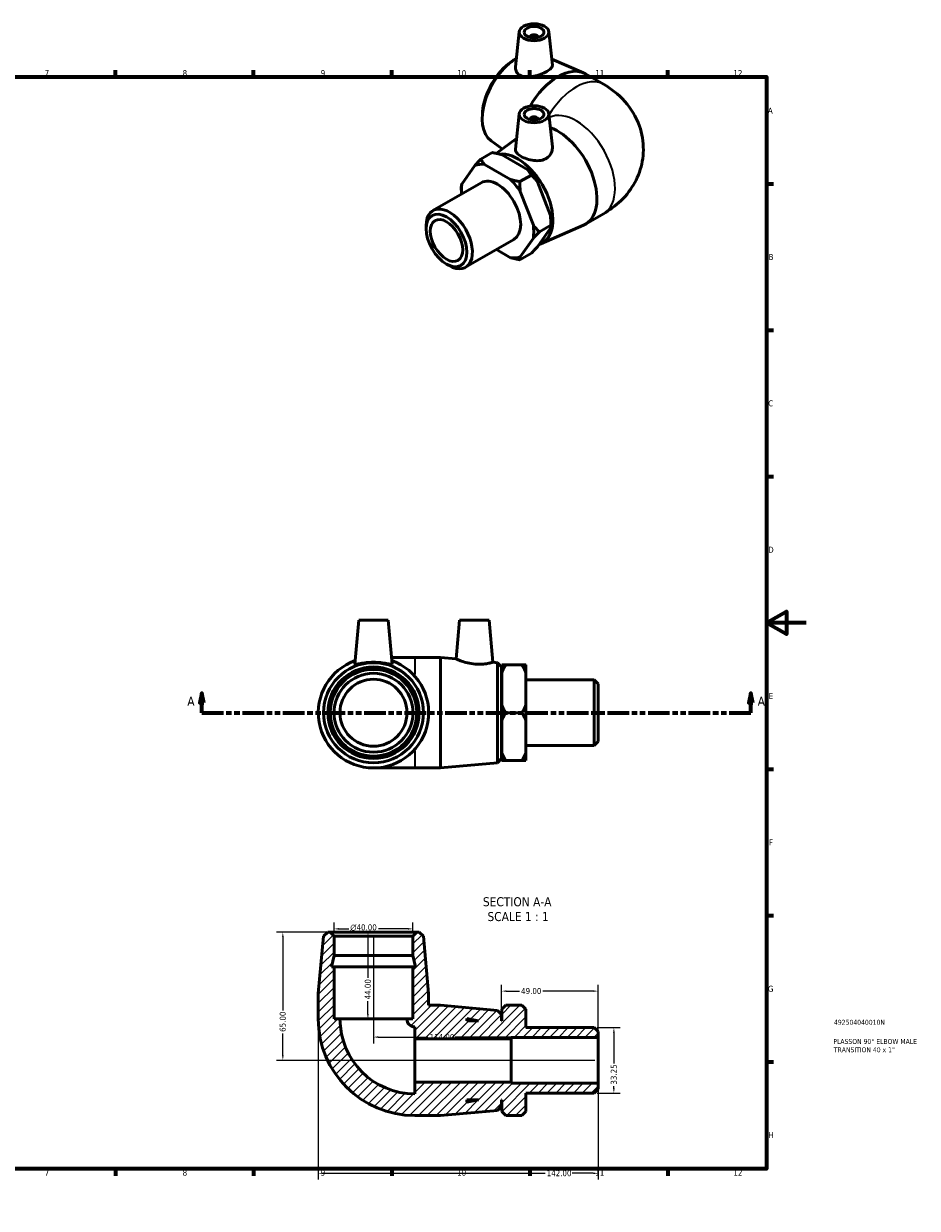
# Model space of a CAD drawing. Header units: millimetres. Extents: x -10 to 897, y -61 to 621.
# Tile 3 of 3: x 444 to 897, y 0 to 601. Entities that reach past the tile are written whole.
import ezdxf

# ---------------------------------------------------------------- set-up
doc = ezdxf.new("R2010")
doc.units = ezdxf.units.MM
doc.linetypes.add('DOUBLE_DASH_CHAIN', pattern=[1.2403, 0.6614, -0.0827, 0.1654, -0.0827, 0.1654, -0.0827])
for name, color, linetype, lineweight in [('Border (ANSI)', 7, 'Continuous', 70), ('Dimension (ANSI)', 7, 'Continuous', 25), ('Hatch (ANSI)', 7, 'Continuous', 18), ('Section Line (ANSI)', 7, 'DOUBLE_DASH_CHAIN', 70), ('Symbol (ANSI)', 7, 'Continuous', 25), ('Title (ISO)', 7, 'Continuous', 50), ('Visible (ANSI)', 7, 'Continuous', 50), ('Visible Narrow (ANSI)', 7, 'Continuous', 35)]:
    doc.layers.add(name, color=color, linetype=linetype, lineweight=lineweight)
doc.styles.add('Label Text (ANSI)', font='tahoma.ttf')
doc.styles.add('Note Text (ANSI)', font='tahoma.ttf')
doc.styles.add('Note Text (ISO)', font='tahoma.ttf')
doc.dimstyles.new('Default - mm (ANSI)', dxfattribs={"dimtxt": 3.048, "dimasz": 2.5, "dimexe": 3.175, "dimexo": 1.6002, "dimgap": 0.8, "dimtad": 0, "dimtoh": 1, "dimrnd": 1e-08, "dimzin": 4, "dimdsep": 46, "dimtxsty": 'Note Text (ANSI)', "dimcen": 0.09, "dimdle": 10, "dimclrd": 256, "dimclre": 256, "dimclrt": 230, "dimadec": 1, "dimazin": 1, "dimtfac": 1, "dimtofl": 0, "dimtmove": 0, "dimatfit": 3, "dimfxl": 1, "dimtolj": 1, "dimtzin": 4, "dimlwd": -1, "dimlwe": -1, "dimarcsym": 0})

# ---------------------------------------------------------------- blocks, each defined once
blk = doc.blocks.new('Borders Default Border')
at = {"layer": 'Border (ANSI)'}
for p, q in [((70.08, 574), (70.08, 577.45)), ((140.17, 574), (140.17, 577.45)), ((210.25, 574), (210.25, 577.45)), ((280.33, 574), (280.33, 577.45)), ((350.42, 574), (350.42, 577.45)), ((490.58, 574), (490.58, 577.45)), ((560.67, 574), (560.67, 577.45)), ((630.75, 574), (630.75, 577.45)), ((700.83, 574), (700.83, 577.45)), ((770.92, 574), (770.92, 577.45)), ((20, 519.75), (16.55, 519.75)), ((821, 519.75), (824.45, 519.75)), ((20, 445.5), (16.55, 445.5)), ((821, 445.5), (824.45, 445.5)), ((20, 371.25), (16.55, 371.25)), ((821, 371.25), (824.45, 371.25)), ((20, 222.75), (16.55, 222.75)), ((821, 222.75), (824.45, 222.75)), ((20, 148.5), (16.55, 148.5)), ((821, 148.5), (824.45, 148.5)), ((20, 74.25), (16.55, 74.25)), ((821, 74.25), (824.45, 74.25)), ((70.08, 20), (70.08, 16.55)), ((140.17, 20), (140.17, 16.55)), ((210.25, 20), (210.25, 16.55)), ((280.33, 20), (280.33, 16.55)), ((350.42, 20), (350.42, 16.55)), ((490.58, 20), (490.58, 16.55)), ((560.67, 20), (560.67, 16.55)), ((630.75, 20), (630.75, 16.55)), ((700.83, 20), (700.83, 16.55)), ((770.92, 20), (770.92, 16.55))]:
    blk.add_line(p, q, dxfattribs=at)
at = {"layer": 'Border (ANSI)', "flags": 128}
for points in [[(420.5, 594), (420.5, 574), (414.73, 584), (426.27, 584), (420.5, 574)], [(20, 20), (20, 574), (821, 574), (821, 20), (20, 20)], [(0, 297), (20, 297), (10, 302.77), (10, 291.23), (20, 297)], [(841, 297), (821, 297), (831, 302.77), (831, 291.23), (821, 297)], [(420.5, 0), (420.5, 20), (414.73, 10), (426.27, 10), (420.5, 20)]]:
    blk.add_lwpolyline(points, dxfattribs=at)
at = {"layer": 'Border (ANSI)', "color": 230, "true_color": 0xff0080, "attachment_point": 7, "style": 'Note Text (ANSI)'}
for s, insert, char_height in [('1', (34.35, 574.4), 3.05), ('2', (104.2, 574.4), 3.05), ('3', (174.26, 574.34), 3.05), ('4', (244.23, 574.4), 3.05), ('5', (314.48, 574.34), 3.05), ('6', (384.49, 574.34), 3.05), ('7', (454.6, 574.4), 3.05), ('8', (524.63, 574.33), 3.05), ('9', (594.7, 574.34), 3.05), ('10', (663.96, 574.34), 3.048), ('11', (734.04, 574.4), 3.048), ('12', (804.13, 574.4), 3.048), ('A', (16.78, 555.35), 3.05), ('A', (821.63, 555.35), 3.05), ('B', (17.15, 481.1), 3.05), ('B', (821.99, 481.1), 3.05), ('C', (16.95, 406.8), 3.05), ('C', (821.8, 406.8), 3.05), ('D', (16.96, 332.6), 3.05), ('D', (821.81, 332.6), 3.05), ('E', (17.21, 258.35), 3.05), ('E', (822.05, 258.35), 3.05), ('F', (17.29, 184.1), 3.05), ('F', (822.14, 184.1), 3.05), ('G', (16.81, 109.79), 3.05), ('G', (821.66, 109.79), 3.05), ('H', (16.97, 35.6), 3.05), ('H', (821.81, 35.6), 3.05), ('1', (34.35, 16.55), 3.05), ('2', (104.2, 16.55), 3.05), ('3', (174.26, 16.49), 3.05), ('4', (244.23, 16.55), 3.05), ('5', (314.48, 16.49), 3.05), ('6', (384.49, 16.49), 3.05), ('7', (454.6, 16.55), 3.05), ('8', (524.63, 16.48), 3.05), ('9', (594.7, 16.49), 3.05), ('10', (663.96, 16.49), 3.048), ('11', (734.04, 16.55), 3.048), ('12', (804.13, 16.55), 3.048)]:
    blk.add_mtext(s, dxfattribs=dict(at, insert=insert, char_height=char_height))
blk = doc.blocks.new('Title Blocks ISO')
at = {"layer": 'Title (ISO)', "color": 232, "true_color": 0xca0064, "style": 'Note Text (ISO)'}
for tag, p in [('PART_NUMBER_001', (34.16, 73.13)), ('DESCRIPTION_001', (33.84, 63.4)), ('DESCRIPTION_002', (34.09, 59.18))]:
    blk.add_attdef(tag, p, '', height=2.5, dxfattribs=at)
blk = doc.blocks.new('2dTransSection0')
at = {"layer": 'Section Line (ANSI)', "linetype": 'Continuous'}
for p, q in [((534.36, 261.43), (533.36, 256.43)), ((534.36, 256.43), (534.36, 261.43)), ((535.36, 256.43), (534.36, 261.43)), ((812.97, 261.43), (811.97, 256.43)), ((812.97, 256.43), (812.97, 261.43)), ((813.97, 256.43), (812.97, 261.43)), ((533.36, 256.43), (535.36, 256.43)), ((534.36, 251.43), (534.36, 256.43)), ((811.97, 256.43), (813.97, 256.43)), ((812.97, 251.43), (812.97, 256.43)), ((534.36, 251.43), (545.35, 251.43)), ((801.98, 251.43), (812.97, 251.43))]:
    blk.add_line(p, q, dxfattribs=at)
at = {"layer": 'Section Line (ANSI)', "linetype": 'DOUBLE_DASH_CHAIN', "ltscale": 16.597679}
blk.add_line((534.36, 251.43), (812.97, 251.43), dxfattribs=at)
at = {"layer": 'Section Line (ANSI)', "linetype": 'Continuous', "flags": 128}
for points in [[(535.36, 256.43), (534.36, 261.43), (533.36, 256.43), (535.36, 256.43)], [(813.97, 256.43), (812.97, 261.43), (811.97, 256.43), (813.97, 256.43)]]:
    blk.add_lwpolyline(points, dxfattribs=at)
at = {"layer": 'Section Line (ANSI)'}
for points in [[(535.36, 256.43), (534.36, 261.43), (533.36, 256.43), (535.36, 256.43)], [(813.97, 256.43), (812.97, 261.43), (811.97, 256.43), (813.97, 256.43)]]:
    blk.add_solid(points, dxfattribs=at)
at = {"layer": 'Section Line (ANSI)', "char_height": 4.57, "attachment_point": 7, "style": 'Label Text (ANSI)'}
for insert in [(527, 254.93), (816.44, 254.93)]:
    blk.add_mtext('A', dxfattribs=dict(at, insert=insert))
blk = doc.blocks.new('*D7')
at = {"layer": 'Defpoints', "color": 0, "transparency": 16777216}
for p in [(601.48, 141.76), (601.48, 138.06), (641.48, 138.06)]:
    blk.add_point(p, dxfattribs=at)
at = {"layer": 'Dimension (ANSI)', "transparency": 16777216}
for p, q in [((601.48, 139.66), (601.48, 144.94)), ((641.48, 139.66), (641.48, 144.94)), ((603.98, 141.76), (608.9, 141.76)), ((638.98, 141.76), (624.05, 141.76))]:
    blk.add_line(p, q, dxfattribs=at)
for points in [[(603.98, 142.18), (603.98, 141.35), (601.48, 141.76)], [(638.98, 142.18), (638.98, 141.35), (641.48, 141.76)]]:
    blk.add_solid(points, dxfattribs=at)
at = {"layer": 'Dimension (ANSI)', "color": 230, "true_color": 0xff0080, "transparency": 16777216, "insert": (609.7, 144.06), "char_height": 3.048, "attachment_point": 1, "style": 'Note Text (ANSI)'}
blk.add_mtext('\\A1;\\fAIGDT|b0|i0;\\H3.0480;\\ln\\fTahoma|b0|i0;\\H3.0480;40.00', dxfattribs=at)
blk = doc.blocks.new('*D8')
at = {"layer": 'Defpoints', "color": 0, "transparency": 16777216}
for p in [(599.48, 140.06), (575.48, 75.06), (735.48, 75.06)]:
    blk.add_point(p, dxfattribs=at)
at = {"layer": 'Dimension (ANSI)', "transparency": 16777216}
for p, q in [((597.88, 140.06), (572.31, 140.06)), ((575.48, 137.56), (575.48, 100.4)), ((575.48, 77.56), (575.48, 88.72)), ((733.88, 75.06), (572.31, 75.06))]:
    blk.add_line(p, q, dxfattribs=at)
for points in [[(575.06, 137.56), (575.9, 137.56), (575.48, 140.06)], [(575.06, 77.56), (575.9, 77.56), (575.48, 75.06)]]:
    blk.add_solid(points, dxfattribs=at)
at = {"layer": 'Dimension (ANSI)', "color": 230, "true_color": 0xff0080, "transparency": 16777216, "insert": (573.89, 89.52), "char_height": 3.048, "attachment_point": 1, "rotation": 90, "style": 'Note Text (ANSI)'}
blk.add_mtext('\\A1;65.00', dxfattribs=at)
blk = doc.blocks.new('*D9')
at = {"layer": 'Defpoints', "color": 0, "transparency": 16777216}
for p in [(593.48, 96.06), (735.48, 63.42), (735.48, 17.76)]:
    blk.add_point(p, dxfattribs=at)
at = {"layer": 'Dimension (ANSI)', "transparency": 16777216}
for p, q in [((593.48, 94.46), (593.48, 14.59)), ((735.48, 61.82), (735.48, 14.59)), ((595.98, 17.76), (708.57, 17.76)), ((732.98, 17.76), (722.25, 17.76))]:
    blk.add_line(p, q, dxfattribs=at)
for points in [[(595.98, 18.18), (595.98, 17.35), (593.48, 17.76)], [(732.98, 18.18), (732.98, 17.35), (735.48, 17.76)]]:
    blk.add_solid(points, dxfattribs=at)
at = {"layer": 'Dimension (ANSI)', "color": 230, "true_color": 0xff0080, "transparency": 16777216, "insert": (709.37, 19.35), "char_height": 3.048, "attachment_point": 1, "style": 'Note Text (ANSI)'}
blk.add_mtext('\\A1;142.00', dxfattribs=at)
blk = doc.blocks.new('*D10')
at = {"layer": 'Defpoints', "color": 0, "transparency": 16777216}
for p in [(733.48, 91.68), (733.48, 58.43), (743.48, 58.43)]:
    blk.add_point(p, dxfattribs=at)
at = {"layer": 'Dimension (ANSI)', "transparency": 16777216}
for p, q in [((735.08, 91.68), (746.66, 91.68)), ((743.48, 89.18), (743.48, 73.54)), ((743.48, 60.93), (743.48, 61.94)), ((735.08, 58.43), (746.66, 58.43))]:
    blk.add_line(p, q, dxfattribs=at)
for points in [[(743.06, 89.18), (743.9, 89.18), (743.48, 91.68)], [(743.06, 60.93), (743.9, 60.93), (743.48, 58.43)]]:
    blk.add_solid(points, dxfattribs=at)
at = {"layer": 'Dimension (ANSI)', "color": 230, "true_color": 0xff0080, "transparency": 16777216, "insert": (741.89, 62.74), "char_height": 3.048, "attachment_point": 1, "rotation": 90, "style": 'Note Text (ANSI)'}
blk.add_mtext('\\A1;33.25', dxfattribs=at)
blk = doc.blocks.new('*D11')
at = {"layer": 'Defpoints', "color": 0, "transparency": 16777216}
for p in [(621.48, 140.06), (618.65, 96.06), (621.48, 96.06)]:
    blk.add_point(p, dxfattribs=at)
at = {"layer": 'Dimension (ANSI)', "transparency": 16777216}
for p, q in [((618.65, 137.56), (618.65, 116.94)), ((618.65, 98.56), (618.65, 105.17))]:
    blk.add_line(p, q, dxfattribs=at)
for points in [[(618.23, 137.56), (619.06, 137.56), (618.65, 140.06)], [(618.23, 98.56), (619.06, 98.56), (618.65, 96.06)]]:
    blk.add_solid(points, dxfattribs=at)
at = {"layer": 'Dimension (ANSI)', "color": 230, "true_color": 0xff0080, "transparency": 16777216, "insert": (617.06, 105.97), "char_height": 3.048, "attachment_point": 1, "rotation": 90, "style": 'Note Text (ANSI)'}
blk.add_mtext('\\A1;44.00', dxfattribs=at)
blk = doc.blocks.new('*D12')
at = {"layer": 'Defpoints', "color": 0, "transparency": 16777216}
for p in [(686.48, 110.19), (686.48, 98.26), (735.48, 86.69)]:
    blk.add_point(p, dxfattribs=at)
at = {"layer": 'Dimension (ANSI)', "transparency": 16777216}
for p, q in [((686.48, 99.86), (686.48, 113.37)), ((688.98, 110.19), (695.59, 110.19)), ((732.98, 110.19), (707.37, 110.19)), ((735.48, 88.29), (735.48, 113.37))]:
    blk.add_line(p, q, dxfattribs=at)
for points in [[(688.98, 110.61), (688.98, 109.78), (686.48, 110.19)], [(732.98, 110.61), (732.98, 109.78), (735.48, 110.19)]]:
    blk.add_solid(points, dxfattribs=at)
at = {"layer": 'Dimension (ANSI)', "color": 230, "true_color": 0xff0080, "transparency": 16777216, "insert": (696.39, 111.78), "char_height": 3.048, "attachment_point": 1, "style": 'Note Text (ANSI)'}
blk.add_mtext('\\A1;49.00', dxfattribs=at)
blk = doc.blocks.new('*D13')
at = {"layer": 'Defpoints', "color": 0, "transparency": 16777216}
for p in [(621.48, 140.06), (621.48, 86.86), (735.48, 75.06)]:
    blk.add_point(p, dxfattribs=at)
at = {"layer": 'Dimension (ANSI)', "transparency": 16777216}
for p, q in [((621.48, 138.46), (621.48, 83.68)), ((623.98, 86.86), (649.14, 86.86)), ((732.98, 86.86), (662.82, 86.86))]:
    blk.add_line(p, q, dxfattribs=at)
for points in [[(623.98, 87.28), (623.98, 86.44), (621.48, 86.86)], [(732.98, 87.28), (732.98, 86.44), (735.48, 86.86)]]:
    blk.add_solid(points, dxfattribs=at)
at = {"layer": 'Dimension (ANSI)', "color": 230, "true_color": 0xff0080, "transparency": 16777216, "insert": (649.94, 88.45), "char_height": 3.048, "attachment_point": 1, "style": 'Note Text (ANSI)'}
blk.add_mtext('\\A1;114.00', dxfattribs=at)

msp = doc.modelspace()

# ---------------------------------------------------------------- hatches: boundary and pattern name
at = {"layer": 'Hatch (ANSI)'}
h = msp.add_hatch(dxfattribs=at)
h.set_pattern_fill('ANSI31', color=256, scale=25.4, style=0)
h.set_pattern_definition([(45, (0, 0), (-2.245064, 2.245064), [])])
edge = h.paths.add_edge_path()
edge.add_line((641.48, 122.457), (641.48, 96.057))
edge.add_line((641.48, 96.057), (638.48, 96.057))
edge.add_ellipse((642.48, 96.057), major_axis=(-4, 0), ratio=1, start_angle=0, end_angle=90)
edge.add_line((642.48, 92.057), (642.48, 86.057))
edge.add_line((642.48, 86.057), (691.38, 86.057))
edge.add_line((691.38, 86.057), (691.38, 86.694))
edge.add_line((691.38, 86.694), (735.48, 86.694))
edge.add_line((735.48, 86.694), (735.48, 89.682))
edge.add_line((735.48, 89.682), (733.48, 91.682))
edge.add_line((733.48, 91.682), (698.83, 91.682))
edge.add_line((698.83, 91.682), (698.83, 101.057))
edge.add_line((698.83, 101.057), (696.83, 103.057))
edge.add_line((696.83, 103.057), (688.58, 103.057))
edge.add_line((688.58, 103.057), (686.58, 101.057))
edge.add_line((686.58, 101.057), (686.58, 95.057))
edge.add_line((686.58, 95.057), (686.48, 95.057))
edge.add_line((686.48, 95.057), (686.48, 98.257))
edge.add_line((686.48, 98.257), (684.488, 100.437))
edge.add_line((684.488, 100.437), (655.48, 103.057))
edge.add_line((655.48, 103.057), (649.48, 103.057))
edge.add_line((649.48, 103.057), (649.48, 109.057))
edge.add_line((649.48, 109.057), (646.86, 138.065))
edge.add_line((646.86, 138.065), (644.68, 140.057))
edge.add_line((644.68, 140.057), (643.48, 140.057))
edge.add_line((643.48, 140.057), (641.48, 138.057))
edge.add_line((641.48, 138.057), (641.48, 128.324))
edge.add_line((641.48, 128.324), (642.727, 122.457))
edge.add_line((642.727, 122.457), (641.48, 122.457))
h.paths.add_polyline_path([(668.88, 96.304), (674.747, 95.057), (668.88, 95.057)], flags=0)
edge = h.paths.add_edge_path()
edge.add_ellipse((642.48, 96.057), major_axis=(-49, 0), ratio=1, start_angle=0, end_angle=90)
edge.add_line((642.48, 47.057), (655.48, 47.057))
edge.add_line((655.48, 47.057), (684.488, 49.677))
edge.add_line((684.488, 49.677), (686.48, 51.857))
edge.add_line((686.48, 51.857), (686.48, 55.057))
edge.add_line((686.48, 55.057), (686.58, 55.057))
edge.add_line((686.58, 55.057), (686.58, 49.057))
edge.add_line((686.58, 49.057), (688.58, 47.057))
edge.add_line((688.58, 47.057), (696.83, 47.057))
edge.add_line((696.83, 47.057), (698.83, 49.057))
edge.add_line((698.83, 49.057), (698.83, 58.433))
edge.add_line((698.83, 58.433), (733.48, 58.433))
edge.add_line((733.48, 58.433), (735.48, 60.433))
edge.add_line((735.48, 60.433), (735.48, 63.42))
edge.add_line((735.48, 63.42), (691.38, 63.42))
edge.add_line((691.38, 63.42), (691.38, 64.057))
edge.add_line((691.38, 64.057), (642.48, 64.057))
edge.add_line((642.48, 64.057), (642.48, 58.057))
edge.add_ellipse((642.48, 96.057), major_axis=(0, -38), ratio=1, start_angle=270, end_angle=360, ccw=False)
edge.add_line((604.48, 96.057), (601.48, 96.057))
edge.add_line((601.48, 96.057), (601.48, 122.457))
edge.add_line((601.48, 122.457), (600.233, 122.457))
edge.add_line((600.233, 122.457), (601.48, 128.324))
edge.add_line((601.48, 128.324), (601.48, 138.057))
edge.add_line((601.48, 138.057), (599.48, 140.057))
edge.add_line((599.48, 140.057), (598.28, 140.057))
edge.add_line((598.28, 140.057), (596.1, 138.065))
edge.add_line((596.1, 138.065), (593.48, 109.057))
edge.add_line((593.48, 109.057), (593.48, 96.057))
h.paths.add_polyline_path([(674.747, 55.057), (668.88, 53.81), (668.88, 55.057)], flags=0)

# ---------------------------------------------------------------- linework, layer by layer
at = {"layer": 'Visible (ANSI)'}
for p, q in [((695.481, 596.943), (693.564, 579.064)), ((710.452, 596.943), (712.278, 579.912)), ((700.966, 594.224), (700.966, 594.038)), ((704.966, 594.224), (704.966, 594.038)), ((711.938, 583.081), (728.14, 576)), ((691.473, 581.778), (692.722, 582.647)), ((729.066, 575.533), (738.258, 570.239)), ((676.85, 556.384), (676.725, 554.868)), ((695.481, 555.287), (693.551, 537.29)), ((710.452, 555.287), (712.253, 538.485)), ((700.966, 552.568), (700.966, 552.382)), ((704.966, 552.568), (704.966, 552.382)), ((681.128, 541.6), (686.821, 537.424)), ((683.805, 535.211), (694.141, 542.794)), ((681.788, 535.626), (675.955, 532.267)), ((672.908, 529.123), (666.274, 519.659)), ((691.073, 521.932), (677.807, 529.572)), ((686.469, 534.56), (699.735, 526.92)), ((695.754, 520.865), (701.587, 524.225)), ((651.643, 506.225), (676.144, 520.334)), ((666.055, 516.514), (666.055, 518.143)), ((704.635, 520.828), (711.268, 503.725)), ((702.606, 498.737), (695.973, 515.84)), ((706.407, 489.35), (728.14, 498.848)), ((711.487, 500.328), (711.487, 498.7)), ((729.066, 499.315), (738.258, 504.608)), ((648.184, 496.959), (648.184, 498.587)), ((711.268, 497.184), (704.635, 487.72)), ((705.653, 495.34), (711.487, 498.7)), ((668.235, 477.411), (692.736, 491.521)), ((695.973, 482.732), (702.606, 492.196)), ((683.884, 486.423), (691.073, 482.283)), ((701.587, 484.576), (695.754, 481.217)), ((658.485, 479.071), (659.893, 478.253)), ((613.98, 298.427), (612.03, 276.132)), ((613.98, 298.427), (628.98, 298.427)), ((628.98, 298.427), (630.931, 276.132)), ((665.13, 298.427), (663.405, 278.712)), ((665.13, 298.427), (680.13, 298.427)), ((680.13, 298.427), (682.002, 277.032)), ((642.48, 279.427), (630.643, 279.427)), ((655.48, 279.427), (642.48, 279.427)), ((655.48, 279.427), (655.48, 223.427)), ((663.405, 278.712), (655.48, 279.427)), ((684.488, 276.807), (682.002, 277.032)), ((684.488, 226.047), (684.488, 276.807)), ((686.48, 274.627), (684.488, 276.807)), ((686.48, 274.627), (686.48, 228.227)), ((686.58, 271.427), (686.48, 271.427)), ((686.58, 271.676), (686.58, 275.676)), ((686.58, 255.428), (686.58, 271.676)), ((688.58, 275.676), (696.83, 275.676)), ((698.83, 275.676), (698.83, 271.676)), ((698.83, 271.676), (698.83, 255.428)), ((733.48, 268.052), (698.83, 268.052)), ((733.48, 234.803), (733.48, 268.052)), ((735.48, 266.052), (733.48, 268.052)), ((735.48, 266.052), (735.48, 236.803)), ((686.58, 247.427), (686.58, 255.428)), ((698.83, 255.428), (698.83, 247.427)), ((686.58, 231.179), (686.58, 247.427)), ((688.58, 251.427), (696.83, 251.427)), ((698.83, 247.427), (698.83, 231.179)), ((733.48, 234.803), (698.83, 234.803)), ((735.48, 236.803), (733.48, 234.803)), ((686.58, 231.427), (686.48, 231.427)), ((686.58, 227.179), (686.58, 231.179)), ((698.83, 231.179), (698.83, 227.179)), ((621.48, 223.427), (642.48, 223.427)), ((655.48, 223.427), (642.48, 223.427)), ((684.488, 226.047), (655.48, 223.427)), ((686.48, 228.227), (684.488, 226.047)), ((688.58, 227.179), (696.83, 227.179)), ((598.28, 140.057), (596.1, 138.065)), ((599.48, 140.057), (598.28, 140.057)), ((601.48, 138.057), (599.48, 140.057)), ((643.48, 140.057), (599.48, 140.057)), ((643.48, 140.057), (641.48, 138.057)), ((644.68, 140.057), (643.48, 140.057)), ((646.86, 138.065), (644.68, 140.057)), ((596.1, 138.065), (593.48, 109.057)), ((601.48, 128.324), (601.48, 138.057)), ((601.48, 138.057), (641.48, 138.057)), ((641.48, 138.057), (641.48, 128.324)), ((649.48, 109.057), (646.86, 138.065)), ((600.233, 122.457), (601.48, 128.324)), ((601.48, 128.324), (641.48, 128.324)), ((641.48, 128.324), (642.727, 122.457)), ((601.48, 122.457), (600.233, 122.457)), ((601.48, 96.057), (601.48, 122.457)), ((601.48, 122.457), (641.48, 122.457)), ((641.48, 122.457), (641.48, 96.057)), ((642.727, 122.457), (641.48, 122.457)), ((593.48, 109.057), (593.48, 96.057)), ((649.48, 103.057), (649.48, 109.057)), ((655.48, 103.057), (649.48, 103.057)), ((684.488, 100.437), (655.48, 103.057)), ((688.58, 103.057), (686.58, 101.057)), ((688.58, 103.057), (696.83, 103.057)), ((698.83, 101.057), (696.83, 103.057)), ((668.88, 96.304), (674.747, 95.057)), ((668.88, 95.057), (668.88, 96.304)), ((686.48, 98.257), (684.488, 100.437)), ((686.48, 95.057), (686.48, 98.257)), ((686.58, 101.057), (686.58, 95.057)), ((698.83, 91.682), (698.83, 101.057)), ((604.48, 96.057), (601.48, 96.057)), ((604.48, 96.057), (638.48, 96.057)), ((641.48, 96.057), (638.48, 96.057)), ((642.48, 92.057), (642.48, 86.057)), ((674.747, 95.057), (668.88, 95.057)), ((686.58, 95.057), (686.48, 95.057)), ((733.48, 91.682), (698.83, 91.682)), ((735.48, 89.682), (733.48, 91.682)), ((642.48, 86.057), (691.38, 86.057)), ((642.48, 86.057), (642.48, 64.057)), ((691.38, 86.057), (691.38, 86.694)), ((691.38, 86.694), (735.48, 86.694)), ((691.38, 86.057), (691.38, 64.057)), ((735.48, 86.694), (735.48, 89.682)), ((735.48, 86.694), (735.48, 63.42)), ((691.38, 64.057), (642.48, 64.057)), ((642.48, 64.057), (642.48, 58.057)), ((691.38, 63.42), (691.38, 64.057)), ((735.48, 63.42), (691.38, 63.42)), ((733.48, 58.433), (735.48, 60.433)), ((735.48, 60.433), (735.48, 63.42)), ((674.747, 55.057), (668.88, 53.81)), ((668.88, 53.81), (668.88, 55.057)), ((668.88, 55.057), (674.747, 55.057)), ((686.48, 51.857), (686.48, 55.057)), ((686.48, 55.057), (686.58, 55.057)), ((686.58, 55.057), (686.58, 49.057)), ((698.83, 49.057), (698.83, 58.433)), ((698.83, 58.433), (733.48, 58.433)), ((655.48, 47.057), (684.488, 49.677)), ((684.488, 49.677), (686.48, 51.857)), ((686.58, 49.057), (688.58, 47.057)), ((696.83, 47.057), (698.83, 49.057)), ((642.48, 47.057), (655.48, 47.057)), ((696.83, 47.057), (688.58, 47.057))]:
    msp.add_line(p, q, dxfattribs=at)
for radius in [25.38, 23.2, 22, 20, 17]:
    msp.add_circle((621.48, 251.427), radius, dxfattribs=at)
for centre, radius, start, end in [((621.48, 251.427), 28, 109.401924, 70.598076), ((642.48, 96.057), 49, 180, 270), ((642.48, 96.057), 38, 180, 270), ((642.48, 96.057), 4, 180, 270)]:
    msp.add_arc(centre, radius, start, end, dxfattribs=at)
for centre, major_axis, ratio in [((702.966, 596.677), (-7.5, 0), 0.5758617), ((702.966, 596.677), (-5, 0), 0.5758617), ((702.966, 555.021), (-7.5, 0), 0.5758617), ((702.966, 555.021), (-5, 0), 0.5758617), ((658.525, 491.004), (-7.298, 12.673), 0.5780931), ((658.525, 491.004), (-5.807, 10.085), 0.5780931)]:
    msp.add_ellipse(centre, major_axis=major_axis, ratio=ratio, dxfattribs=at)
for centre, major_axis, ratio, start_param, end_param in [((702.966, 594.224), (-2, 0), 0.5758617, 2.9729035, 6.4518745), ((694.581, 563.081), (-12.665, -21.994), 0.5780931, 3.9552164, 6.2191505), ((693.173, 563.892), (-11.578, -20.105), 0.5780931, 4.0288585, 5.3959195), ((715.093, 551.269), (13.973, 24.264), 0.5780931, 0, 1.5774638), ((702.966, 552.568), (2, 0), 0.5758617, 6.1144961, 9.5934671), ((715.093, 523.579), (13.973, -24.264), 0.5780931, 6.2191505, 8.8389801), ((694.581, 511.767), (12.665, -21.994), 0.5780931, 6.1574242, 9.1864607), ((684.44, 505.927), (-12.975, 22.531), 0.5780931, 5.8688477, 6.1777916), ((684.44, 505.927), (-8.296, 14.407), 0.5780931, 3.1415927, 6.2831853), ((693.102, 510.915), (-12.975, 22.531), 0.5780931, 4.8216501, 5.130594), ((684.44, 505.927), (-12.975, 22.531), 0.5780931, 0.6328599, 0.8770737), ((684.44, 505.927), (12.975, -22.531), 0.5780931, 1.6800575, 1.9890014), ((659.939, 491.818), (8.296, -14.407), 0.5780931, 5.4958534, 10.2121098), ((693.102, 510.915), (-12.975, 22.531), 0.5780931, 3.9289245, 4.0833965), ((684.44, 505.927), (12.975, -22.531), 0.5780931, 0.6328599, 0.9418038), ((684.44, 505.927), (12.975, -22.531), 0.5780931, 5.8688477, 6.1777916)]:
    msp.add_ellipse(centre, major_axis=major_axis, ratio=ratio, start_param=start_param, end_param=end_param, dxfattribs=at)
for points, knots in [([(696.022, 574.728), (695.236, 575.131), (694.565, 575.729), (693.704, 577.157), (693.513, 577.984), (693.545, 578.861), (693.553, 578.962), (693.564, 579.064)], [0, 0, 0, 0, 0.34595923, 0.34595923, 0.69191846, 0.69191846, 0.73664788, 0.73664788, 0.73664788, 0.73664788]), ([(712.278, 579.912), (712.283, 579.863), (712.286, 579.815), (712.283, 579.328), (712.048, 578.84), (711.079, 577.825), (710.345, 577.295), (708.633, 576.309), (707.556, 575.796), (705.217, 574.907), (703.956, 574.533), (701.579, 574.049), (700.299, 573.911), (697.943, 574.031), (696.866, 574.294), (696.022, 574.728)], [3.4818115, 3.4818115, 3.4818115, 3.4818115, 3.5217447, 3.5217447, 3.8848414, 3.8848414, 4.2479382, 4.2479382, 4.6110349, 4.6110349, 4.9741316, 4.9741316, 5.3457999, 5.3457999, 5.7174682, 5.7174682, 5.7174682, 5.7174682]), ([(738.258, 570.239), (742.011, 568.078), (745.735, 565.291), (752.059, 558.144), (754.739, 553.974), (757.774, 545.264), (758.495, 541.079), (758.374, 533.022), (757.647, 529.181), (755.104, 521.964), (753.232, 518.655), (748.554, 512.41), (745.648, 509.699), (741.224, 506.422), (739.746, 505.465), (738.258, 504.608)], [4.712389, 4.712389, 4.712389, 4.712389, 5.0265482, 5.0265482, 5.2997771, 5.2997771, 5.5064638, 5.5064638, 5.6979945, 5.6979945, 5.9050167, 5.9050167, 6.1586312, 6.1586312, 6.2831853, 6.2831853, 6.2831853, 6.2831853]), ([(709.381, 532.766), (708.542, 532.234), (707.49, 531.84), (705.207, 531.458), (703.976, 531.466), (701.68, 531.736), (700.455, 532.018), (698.195, 532.771), (697.161, 533.239), (695.518, 534.186), (694.8, 534.727), (693.827, 535.835), (693.571, 536.406), (693.536, 537.062), (693.539, 537.175), (693.552, 537.29)], [0, 0, 0, 0, 0.3459592, 0.3459592, 0.6919185, 0.6919185, 1.0405612, 1.0405612, 1.389204, 1.389204, 1.7378468, 1.7378468, 2.0864896, 2.0864896, 2.1576175, 2.1576175, 2.1576175, 2.1576175]), ([(712.252, 538.485), (712.274, 538.288), (712.285, 538.092), (712.288, 536.962), (712.046, 535.948), (711.044, 534.134), (710.281, 533.337), (709.381, 532.766)], [4.8970437, 4.8970437, 4.8970437, 4.8970437, 4.97413158, 4.97413158, 5.34579991, 5.34579991, 5.71746824, 5.71746824, 5.71746824, 5.71746824]), ([(630.926, 276.098), (630.889, 276.001), (630.619, 275.99), (629.614, 276.13), (628.879, 276.274), (627.214, 276.564), (626.167, 276.729), (623.881, 276.965), (622.642, 277.032), (620.318, 277.032), (619.079, 276.965), (616.794, 276.729), (615.746, 276.564), (614.081, 276.274), (613.347, 276.13), (612.341, 275.99), (612.071, 276.001), (612.03, 276.108), (612.029, 276.12), (612.03, 276.133)], [0, 0, 0, 0, 0.3459592, 0.3459592, 0.6919185, 0.6919185, 1.0405612, 1.0405612, 1.389204, 1.389204, 1.7378468, 1.7378468, 2.0864896, 2.0864896, 2.4324489, 2.4324489, 2.7784081, 2.7784081, 2.8158566, 2.8158566, 2.8158566, 2.8158566]), ([(682.002, 277.032), (682.002, 277.032), (681.778, 276.965), (680.869, 276.729), (680.183, 276.564), (678.601, 276.274), (677.595, 276.13), (675.372, 275.99), (674.154, 276.001), (671.771, 276.202), (670.47, 276.417), (668.096, 276.977), (667.02, 277.315), (665.342, 277.904), (664.617, 278.196), (663.649, 278.601), (663.405, 278.712), (663.405, 278.712)], [1.389204, 1.389204, 1.389204, 1.389204, 1.7378468, 1.7378468, 2.0864896, 2.0864896, 2.4324489, 2.4324489, 2.7784081, 2.7784081, 3.1500764, 3.1500764, 3.5217447, 3.5217447, 3.8848414, 3.8848414, 4.2479382, 4.2479382, 4.2479382, 4.2479382])]:
    msp.add_open_spline(points, degree=3, knots=knots, dxfattribs=at)
for points in [[(681.788, 535.626), (684.329, 535.139), (686.469, 534.56)], [(675.955, 532.267), (674.261, 530.571), (672.908, 529.123)], [(677.807, 529.572), (676.802, 530.804), (675.955, 532.267)], [(699.735, 526.92), (700.741, 525.688), (701.587, 524.225)], [(701.587, 524.225), (703.281, 522.529), (704.635, 520.828)], [(666.274, 519.659), (666.055, 518.864), (666.055, 518.143)], [(695.754, 520.865), (693.213, 521.353), (691.073, 521.932)], [(695.973, 515.84), (695.754, 518.194), (695.754, 520.865)], [(711.268, 503.725), (711.487, 501.371), (711.487, 498.7)], [(705.653, 495.34), (703.96, 497.036), (702.606, 498.737)], [(702.606, 492.196), (703.96, 493.644), (705.653, 495.34)], [(711.487, 498.7), (711.487, 497.979), (711.268, 497.184)], [(704.635, 487.72), (703.281, 486.272), (701.587, 484.576)], [(691.073, 482.283), (693.213, 481.704), (695.754, 481.217)], [(695.754, 481.217), (695.754, 481.937), (695.973, 482.732)], [(686.58, 271.676), (687.383, 273.602), (688.58, 275.676)], [(688.58, 275.676), (687.383, 275.676), (686.58, 275.676)], [(696.83, 275.676), (698.028, 273.602), (698.83, 271.676)], [(698.83, 275.676), (698.028, 275.676), (696.83, 275.676)], [(688.58, 251.427), (687.383, 253.502), (686.58, 255.428)], [(698.83, 255.428), (698.028, 253.502), (696.83, 251.427)], [(686.58, 247.427), (687.383, 249.353), (688.58, 251.427)], [(696.83, 251.427), (698.028, 249.353), (698.83, 247.427)], [(688.58, 227.179), (687.383, 229.253), (686.58, 231.179)], [(698.83, 231.179), (698.028, 229.253), (696.83, 227.179)], [(686.58, 227.179), (687.383, 227.179), (688.58, 227.179)], [(696.83, 227.179), (698.028, 227.179), (698.83, 227.179)]]:
    msp.add_rational_spline(points, [1, 1.00367876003, 1], degree=2, dxfattribs=at)
msp.add_open_spline([(630.931, 276.133), (630.932, 276.12), (630.93, 276.108), (630.926, 276.098)], degree=3, dxfattribs=at)
at = {"layer": 'Visible Narrow (ANSI)'}
for p, q in [((642.48, 279.402), (642.48, 270.821)), ((642.48, 232.034), (642.48, 223.453))]:
    msp.add_line(p, q, dxfattribs=at)
for centre, major_axis, start_param, end_param in [((724.286, 545.975), (13.973, 24.264), 0, 1.5512874), ((724.286, 528.873), (-13.973, 24.264), 3.1415927, 6.2585803)]:
    msp.add_ellipse(centre, major_axis=major_axis, ratio=0.5780931, start_param=start_param, end_param=end_param, dxfattribs=at)

# ---------------------------------------------------------------- block references
msp.add_blockref('Borders Default Border', (0, 0))
msp.add_blockref('Title Blocks ISO', (821, 20)).add_auto_attribs({'PART_NUMBER_001': '492504040010N', 'DESCRIPTION_001': 'PLASSON 90° ELBOW MALE', 'DESCRIPTION_002': 'TRANSITION 40 x 1"'})
at = {"layer": 'Section Line (ANSI)'}
msp.add_blockref('2dTransSection0', (0, 0), dxfattribs=at)

# ---------------------------------------------------------------- texts
at = {"layer": 'Symbol (ANSI)', "char_height": 4.572, "attachment_point": 7, "style": 'Label Text (ANSI)'}
for s, insert in [('SECTION A-A', (677.005, 153.164)), ('SCALE 1 : 1', (679.325, 145.651))]:
    msp.add_mtext(s, dxfattribs=dict(at, insert=insert))

# ---------------------------------------------------------------- dimensions: what is measured, and where the dimension line sits
at = {"layer": 'Dimension (ANSI)'}
dim = msp.add_linear_dim(base=(601.48, 141.762), p1=(641.48, 138.057), p2=(601.48, 138.057), angle=180, text='\\fAIGDT|b0|i0;\\H3.0480;\\ln\\fTahoma|b0|i0;\\H3.0480;<>', dimstyle='Default - mm (ANSI)', override={"dimtoh": 0, "dimdec": 2, "dimtp": 0, "dimtm": 0, "dimtdec": 2, "dimatfit": 1}, dxfattribs=at)
dim.commit()
dim.dimension.update_dxf_attribs({"geometry": '*D7', "text_midpoint": (616.476, 141.762), "dimtype": 160})
for base, p1, p2, angle, override, picture, middle in [((575.48, 75.057), (599.48, 140.057), (735.48, 75.057), 90, {"dimtoh": 0, "dimdec": 2, "dimtp": 0, "dimtm": 0, "dimtdec": 2, "dimatfit": 1}, '*D8', (575.48, 94.557)), ((618.647, 96.057), (621.48, 140.057), (621.48, 96.057), 270, {"dimtoh": 0, "dimdec": 2, "dimse1": 1, "dimse2": 1, "dimtp": 0, "dimtm": 0, "dimtdec": 2, "dimatfit": 1}, '*D11', (618.647, 111.057)), ((743.48, 58.433), (733.48, 91.682), (733.48, 58.433), 90, {"dimtoh": 0, "dimdec": 2, "dimtp": 0, "dimtm": 0, "dimtdec": 2, "dimatfit": 1}, '*D10', (743.48, 67.742))]:
    dim = msp.add_linear_dim(base=base, p1=p1, p2=p2, angle=angle, dimstyle='Default - mm (ANSI)', override=override, dxfattribs=at)
    dim.commit()
    dim.dimension.update_dxf_attribs({"geometry": picture, "text_midpoint": middle, "dimtype": 160})
for base, p1, p2, override, picture, middle in [((621.48, 86.86), (735.48, 75.057), (621.48, 140.057), {"dimtoh": 0, "dimdec": 2, "dimse1": 1, "dimtp": 0, "dimtm": 0, "dimtdec": 2, "dimatfit": 1}, '*D13', (655.98, 86.86)), ((686.48, 110.194), (735.48, 86.694), (686.48, 98.257), {"dimtoh": 0, "dimdec": 2, "dimtp": 0, "dimtm": 0, "dimtdec": 2, "dimatfit": 1}, '*D12', (701.48, 110.194)), ((735.48, 17.763), (593.48, 96.057), (735.48, 63.42), {"dimtoh": 0, "dimdec": 2, "dimtp": 0, "dimtm": 0, "dimtdec": 2, "dimatfit": 1}, '*D9', (715.414, 17.763))]:
    dim = msp.add_linear_dim(base=base, p1=p1, p2=p2, dimstyle='Default - mm (ANSI)', override=override, dxfattribs=at)
    dim.commit()
    dim.dimension.update_dxf_attribs({"geometry": picture, "text_midpoint": middle, "dimtype": 160})

doc.saveas('drawing.dxf')
